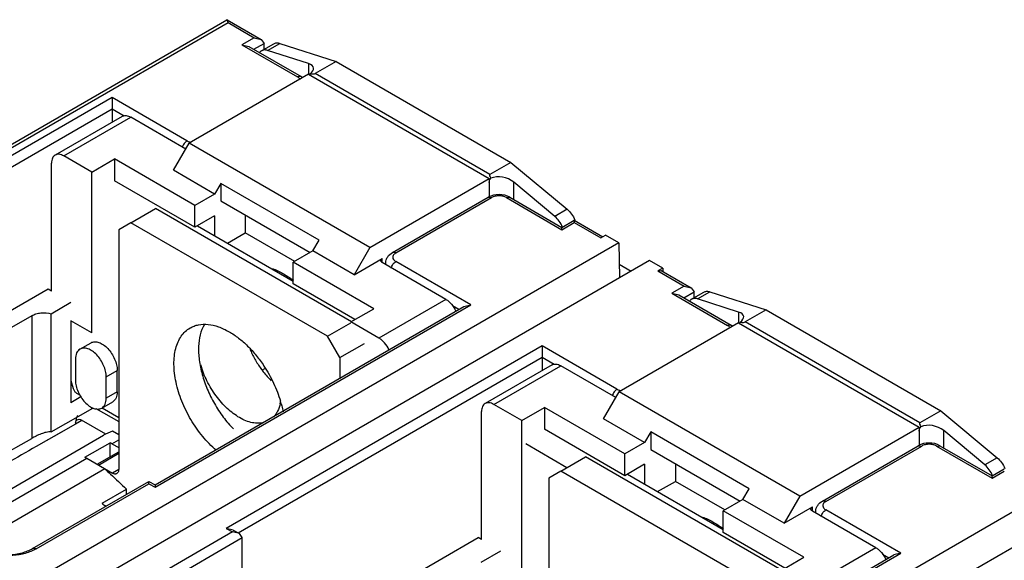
# Model space of a CAD drawing. Header units: millimetres. Extents: x 20 to 156, y 24 to 222.
# Tile 7 of 8: x 70 to 127, y 191 to 222. Entities that reach past the tile are written whole.
import ezdxf

# ---------------------------------------------------------------- set-up
doc = ezdxf.new("R2010")
doc.units = ezdxf.units.MM
doc.header["$LTSCALE"] = 15.957901
doc.layers.get('0').update_dxf_attribs({"linetype": 'CONTINUOUS'})

msp = doc.modelspace()

# ---------------------------------------------------------------- linework, layer by layer
at = {"color": 7}
for p, q in [((48.488, 202.384), (81.779, 221.605)), ((81.793, 221.605), (81.779, 221.605)), ((81.845, 221.44), (81.793, 221.605)), ((81.793, 221.605), (83.749, 220.475)), ((48.788, 202.354), (81.845, 221.44)), ((81.845, 221.44), (83.349, 220.571)), ((83.349, 220.571), (82.642, 220.163)), ((83.349, 220.571), (83.749, 220.475)), ((83.749, 220.475), (83.915, 220.244)), ((82.642, 220.163), (85.842, 218.315)), ((82.642, 220.163), (83.042, 220.067)), ((83.042, 220.067), (86.042, 218.335)), ((83.325, 219.904), (83.915, 220.244)), ((83.769, 219.819), (84.476, 220.227)), ((83.915, 219.903), (83.915, 220.244)), ((84.116, 219.838), (84.823, 220.246)), ((84.823, 220.246), (88.062, 219.205)), ((86.478, 219.079), (84.116, 219.838)), ((86.478, 219.079), (86.478, 218.471)), ((88.062, 219.205), (86.86, 218.511)), ((88.062, 219.205), (98.117, 213.4)), ((86.478, 218.471), (79.598, 214.498)), ((86.042, 218.335), (85.842, 218.315)), ((86.478, 218.471), (96.873, 212.469)), ((96.915, 212.706), (86.86, 218.511)), ((75.165, 217.131), (56.992, 206.64)), ((75.165, 217.131), (75.165, 216.478)), ((79.478, 214.641), (75.165, 217.131)), ((57.675, 206.381), (75.165, 216.478)), ((75.165, 216.478), (75.165, 215.71)), ((75.165, 216.478), (75.856, 216.079)), ((75.743, 216.044), (71.889, 213.819)), ((72.389, 213.77), (76.243, 215.995)), ((79.407, 214.168), (76.243, 215.995)), ((78.7, 212.943), (79.598, 214.498)), ((89.993, 208.497), (79.598, 214.498)), ((73.998, 212.841), (72.389, 213.77)), ((71.682, 205.996), (71.682, 213.361)), ((73.998, 212.841), (75.306, 213.596)), ((75.306, 213.596), (75.306, 212.347)), ((79.938, 210.922), (75.306, 213.596)), ((98.117, 213.4), (96.915, 212.706)), ((98.117, 213.4), (101.357, 210.701)), ((73.998, 203.59), (73.998, 212.841)), ((81.069, 211.575), (78.7, 212.943)), ((79.938, 209.673), (75.306, 212.347)), ((81.423, 212.188), (81.069, 211.575)), ((81.423, 212.188), (81.423, 211.183)), ((87.079, 208.922), (81.423, 212.188)), ((89.993, 208.497), (96.873, 212.469)), ((96.873, 212.469), (96.873, 211.41)), ((98.287, 211.266), (98.287, 212.261)), ((100.65, 210.292), (98.287, 212.261)), ((81.069, 211.575), (79.938, 210.922)), ((91.299, 208.211), (96.814, 211.395)), ((91.499, 208.191), (97.014, 211.375)), ((96.814, 211.395), (97.014, 211.375)), ((97.863, 211.375), (98.063, 211.395)), ((97.863, 211.375), (101.062, 209.528)), ((98.063, 211.395), (101.062, 209.663)), ((79.938, 209.673), (79.938, 210.922)), ((81.423, 211.183), (86.563, 208.215)), ((76.254, 209.93), (77.668, 210.747)), ((88.939, 204.239), (77.668, 210.747)), ((81.069, 210.326), (79.938, 209.673)), ((81.069, 210.326), (81.069, 209.183)), ((82.837, 210.367), (82.837, 209.346)), ((101.357, 210.701), (100.65, 210.292)), ((76.254, 209.93), (75.547, 209.522)), ((87.567, 203.398), (76.254, 209.93)), ((80.079, 209.755), (85.595, 206.57)), ((101.062, 209.663), (101.77, 210.072)), ((101.062, 209.528), (101.77, 209.936)), ((101.77, 210.072), (101.77, 209.936)), ((101.77, 210.072), (103.407, 209.126)), ((101.77, 209.936), (103.29, 209.059)), ((75.547, 209.522), (75.547, 195.731)), ((81.812, 208.754), (82.837, 209.346)), ((85.679, 207.705), (82.837, 209.346)), ((101.062, 209.528), (101.062, 209.663)), ((103.29, 209.059), (103.573, 209.222)), ((104.333, 208.783), (103.573, 209.222)), ((104.333, 208.783), (69.579, 188.718)), ((86.726, 208.309), (87.079, 208.922)), ((104.333, 208.783), (104.378, 206.768)), ((86.726, 208.309), (85.595, 207.656)), ((89.095, 206.942), (86.726, 208.309)), ((89.993, 208.497), (89.095, 206.942)), ((91.499, 208.191), (91.299, 208.211)), ((106.101, 207.762), (71.346, 187.697)), ((85.595, 206.407), (85.595, 207.656)), ((90.226, 204.982), (85.595, 207.656)), ((89.095, 206.942), (90.721, 207.881)), ((90.721, 207.636), (90.721, 207.881)), ((94.38, 205.523), (90.721, 207.636)), ((90.923, 207.519), (90.923, 207.619)), ((95.812, 205.211), (91.499, 207.701)), ((104.361, 207.542), (105.04, 207.15)), ((106.861, 207.324), (106.101, 207.762)), ((106.861, 207.324), (106.578, 207.16)), ((106.578, 207.16), (106.778, 207.18)), ((106.578, 207.16), (108.098, 206.283)), ((106.778, 207.18), (108.498, 206.187)), ((106.861, 207.324), (106.861, 207.132)), ((89.144, 204.358), (85.595, 206.407)), ((108.098, 206.283), (107.391, 205.874)), ((108.098, 206.283), (108.498, 206.187)), ((71.488, 206.109), (57.911, 198.27)), ((71.682, 205.996), (71.488, 206.109)), ((107.391, 205.874), (107.791, 205.779)), ((107.391, 205.874), (110.591, 204.027)), ((107.791, 205.779), (110.791, 204.047)), ((108.074, 205.615), (108.664, 205.956)), ((108.498, 206.187), (108.664, 205.956)), ((108.517, 205.53), (109.225, 205.939)), ((108.664, 205.615), (108.664, 205.956)), ((108.864, 205.55), (109.572, 205.958)), ((109.572, 205.958), (112.811, 204.917)), ((71.665, 204.7), (72.796, 205.354)), ((77.64, 194.719), (95.812, 205.211)), ((94.38, 205.523), (90.527, 203.298)), ((94.76, 205.165), (95.129, 204.952)), ((95.412, 205.115), (95.812, 205.211)), ((111.227, 204.791), (108.864, 205.55)), ((70.543, 204.583), (60.943, 199.041)), ((70.543, 204.583), (70.543, 197.525)), ((71.665, 197.908), (71.665, 204.7)), ((77.64, 194.854), (95.412, 205.115)), ((88.918, 204.227), (90.226, 204.982)), ((111.227, 204.791), (111.227, 204.182)), ((112.811, 204.917), (111.609, 204.223)), ((112.811, 204.917), (122.866, 199.112)), ((72.796, 204.284), (72.796, 199.574)), ((73.998, 203.59), (72.796, 204.284)), ((87.567, 203.398), (88.918, 204.178)), ((90.527, 203.298), (88.918, 204.227)), ((111.227, 204.182), (104.347, 200.21)), ((110.791, 204.047), (110.591, 204.027)), ((111.227, 204.182), (121.622, 198.181)), ((121.664, 198.418), (111.609, 204.223)), ((73.32, 202.662), (73.956, 203.029)), ((88.275, 202.173), (87.567, 203.398)), ((88.275, 202.173), (89.689, 202.99)), ((99.913, 202.843), (81.741, 192.351)), ((99.913, 202.843), (99.913, 202.19)), ((104.227, 200.353), (99.913, 202.843)), ((73.061, 202.09), (73.061, 200.865)), ((82.424, 192.092), (99.913, 202.19)), ((88.275, 202.173), (88.275, 200.994)), ((100.492, 201.756), (96.638, 199.531)), ((99.913, 202.19), (99.913, 201.422)), ((99.913, 202.19), (100.605, 201.791)), ((74.829, 201.069), (75.465, 201.436)), ((75.465, 200.212), (75.465, 201.436)), ((83.82, 201.463), (83.966, 201.547)), ((97.138, 199.481), (100.992, 201.706)), ((104.156, 199.879), (100.992, 201.706)), ((72.796, 200.854), (72.928, 200.401)), ((74.829, 199.844), (74.829, 201.069)), ((73.125, 200.134), (73.322, 200.02)), ((75.465, 200.212), (74.829, 199.844)), ((103.449, 198.655), (104.347, 200.21)), ((114.742, 194.209), (104.347, 200.21)), ((73.377, 199.909), (72.796, 199.574)), ((74.57, 199.272), (75.206, 199.639)), ((98.747, 198.552), (97.138, 199.481)), ((71.665, 197.908), (74.069, 199.272)), ((74.242, 199.244), (75.547, 198.491)), ((74.594, 199.286), (75.547, 198.736)), ((96.431, 191.708), (96.431, 199.073)), ((98.747, 198.552), (100.055, 199.308)), ((100.055, 199.308), (100.055, 198.058)), ((104.687, 196.634), (100.055, 199.308)), ((122.866, 199.112), (121.664, 198.418)), ((122.866, 199.112), (126.106, 196.412)), ((73.061, 198.346), (70.806, 197.063)), ((73.061, 198.346), (71.818, 197.64)), ((73.423, 198.557), (73.061, 198.346)), ((73.25, 198.455), (73.061, 198.346)), ((73.423, 198.556), (73.25, 198.455)), ((74.816, 197.769), (73.413, 198.58)), ((98.747, 189.301), (98.747, 198.552)), ((105.818, 197.287), (103.449, 198.655)), ((75.547, 197.74), (75.191, 197.945)), ((104.687, 195.384), (100.055, 198.058)), ((106.171, 197.899), (105.818, 197.287)), ((106.171, 197.899), (106.171, 196.895)), ((111.828, 194.633), (106.171, 197.899)), ((114.742, 194.209), (121.622, 198.181)), ((121.622, 198.181), (121.622, 197.121)), ((123.036, 196.977), (123.036, 197.973)), ((125.399, 196.004), (123.036, 197.973)), ((63.111, 193.309), (70.543, 197.525)), ((65.24, 192.256), (74.675, 197.704)), ((71.818, 197.64), (70.806, 197.064)), ((73.602, 196.441), (75.052, 197.278)), ((75.052, 196.469), (75.052, 197.278)), ((75.158, 197.221), (75.547, 197.446)), ((75.158, 197.221), (75.547, 196.997)), ((101.349, 195.842), (98.977, 197.211)), ((105.818, 197.287), (104.687, 196.634)), ((74.307, 196.039), (75.547, 196.755)), ((74.38, 195.996), (75.547, 196.67)), ((106.171, 196.895), (111.312, 193.927)), ((116.048, 193.922), (121.563, 197.107)), ((116.248, 193.903), (121.763, 197.087)), ((121.563, 197.107), (121.763, 197.087)), ((122.612, 197.087), (122.812, 197.107)), ((122.612, 197.087), (125.811, 195.24)), ((122.812, 197.107), (125.811, 195.375)), ((65.899, 191.876), (73.708, 196.384)), ((73.708, 196.384), (75.193, 195.527)), ((101.002, 195.642), (102.417, 196.458)), ((113.688, 189.951), (102.417, 196.458)), ((104.687, 195.384), (104.687, 196.634)), ((107.586, 196.078), (107.586, 195.058)), ((126.106, 196.412), (125.399, 196.004)), ((74.76, 195.777), (66.951, 191.268)), ((75.547, 195.731), (75.193, 195.527)), ((101.002, 195.642), (100.295, 195.233)), ((112.316, 189.11), (101.002, 195.642)), ((105.818, 196.038), (104.687, 195.384)), ((105.818, 196.038), (105.818, 194.895)), ((125.811, 195.375), (126.518, 195.783)), ((125.811, 195.24), (126.518, 195.648)), ((70.595, 191.195), (77.286, 195.058)), ((77.286, 194.923), (77.286, 195.058)), ((77.286, 195.058), (77.64, 194.854)), ((100.295, 195.233), (100.295, 181.443)), ((104.828, 195.466), (110.343, 192.282)), ((106.56, 194.466), (107.586, 195.058)), ((110.428, 193.417), (107.586, 195.058)), ((125.811, 195.24), (125.811, 195.375)), ((70.795, 191.175), (77.286, 194.923)), ((74.592, 193.797), (76.006, 194.613)), ((76.006, 194.319), (76.006, 194.613)), ((77.286, 194.923), (77.64, 194.719)), ((77.64, 194.854), (77.64, 194.719)), ((129.082, 194.495), (94.328, 174.429)), ((111.475, 194.021), (111.828, 194.633)), ((111.475, 194.021), (110.343, 193.368)), ((113.844, 192.653), (111.475, 194.021)), ((114.742, 194.209), (113.844, 192.653)), ((116.248, 193.903), (116.048, 193.922)), ((130.849, 193.474), (96.095, 173.409)), ((110.343, 192.119), (110.343, 193.368)), ((114.975, 190.694), (110.343, 193.368)), ((113.844, 192.653), (115.47, 193.592)), ((115.47, 193.347), (115.47, 193.592)), ((119.129, 191.235), (115.47, 193.347)), ((115.672, 193.231), (115.672, 193.331)), ((120.561, 190.922), (116.248, 193.413)), ((82.094, 192.147), (75.603, 188.399)), ((81.741, 192.351), (82.094, 192.147)), ((82.141, 192.256), (81.741, 192.351)), ((82.494, 192.051), (82.094, 192.147)), ((82.141, 192.256), (82.494, 192.051)), ((113.893, 190.069), (110.343, 192.119)), ((75.886, 187.909), (82.66, 191.82)), ((82.66, 191.82), (82.494, 192.051)), ((82.66, 183.982), (96.237, 191.82)), ((82.66, 183.574), (82.66, 191.82)), ((96.431, 191.708), (96.237, 191.82)), ((70.795, 191.175), (70.595, 191.195)), ((96.413, 190.412), (97.545, 191.065)), ((119.129, 191.235), (115.275, 189.01)), ((102.389, 180.431), (120.561, 190.922)), ((102.389, 180.566), (120.161, 190.827)), ((113.667, 189.939), (114.975, 190.694)), ((119.508, 190.877), (119.878, 190.663)), ((120.561, 190.922), (120.161, 190.827))]:
    msp.add_line(p, q, dxfattribs=at)
for centre, radius, start, end in [((100.287, 209.453), 1.64, 21.4123, 22.6036), ((78.577, 197.829), 6.545, 15.0074, 16.3286), ((74.75, 198.296), 1.689, 174.6174, 178.2961), ((100.786, 223.07), 39.282, 228.1772, 228.5779)]:
    msp.add_arc(centre, radius, start, end, dxfattribs=at)
for centre, major_axis, ratio, start_param, end_param in [((85.771, 218.671), (0.998, 0.159), 0.440352, 5.554852, 6.998435), ((85.903, 218.819), (0.979, -0.283), 0.175725, -0.782618, -0.167444), ((97.872, 211.909), (0.969, -0.787), 0.18369, 3.071438, 3.686612), ((97.58, 211.853), (0.986, -0.244), 0.683704, 0.952841, 2.396425), ((110.52, 204.382), (0.998, 0.159), 0.440352, 5.554852, 6.998435), ((110.652, 204.53), (0.979, -0.283), 0.175725, -0.782618, -0.167444), ((74.475, 197.473), (-1, 1.732), 0.577357, 0.392751, 0.682117), ((122.621, 197.62), (0.969, -0.787), 0.18369, 3.071438, 3.686612), ((122.329, 197.565), (0.986, -0.244), 0.683704, 0.952841, 2.396425), ((76.925, 196.405), (3.182, 0), 0.577354, 2.147258, 2.356184)]:
    msp.add_ellipse(centre, major_axis=major_axis, ratio=ratio, start_param=start_param, end_param=end_param, dxfattribs=at)
for points, knots in [([(84.476, 220.227), (84.499, 220.241), (84.552, 220.263), (84.637, 220.276), (84.73, 220.271), (84.791, 220.256), (84.823, 220.246)], [0, 0, 0, 0, 0.230055, 0.468942, 0.724126, 1, 1, 1, 1]), ([(83.769, 219.819), (83.747, 219.806), (83.706, 219.776), (83.672, 219.737), (83.657, 219.716)], [0, 0, 0, 0, 0.492065, 1, 1, 1, 1]), ([(84.116, 219.838), (84.084, 219.848), (84.022, 219.863), (83.93, 219.868), (83.844, 219.854), (83.792, 219.832), (83.769, 219.819)], [0, 0, 0, 0, 0.275874, 0.531058, 0.769945, 1, 1, 1, 1]), ([(85.935, 218.246), (85.929, 218.252), (85.9, 218.278), (85.868, 218.301), (85.842, 218.315)], [0, 0, 0, 0, 0.237808, 1, 1, 1, 1]), ([(85.991, 218.173), (85.988, 218.179), (85.972, 218.206), (85.952, 218.229), (85.935, 218.246)], [0, 0, 0, 0, 0.238391, 1, 1, 1, 1]), ([(86.562, 218.497), (86.56, 218.492), (86.549, 218.474), (86.539, 218.455), (86.531, 218.44)], [0, 0, 0, 0, 0.247234, 1, 1, 1, 1]), ([(75.743, 216.044), (75.776, 216.063), (75.852, 216.091), (75.978, 216.094), (76.112, 216.061), (76.199, 216.02), (76.243, 215.995)], [0, 0, 0, 0, 0.217784, 0.450912, 0.710298, 1, 1, 1, 1]), ([(79.478, 214.641), (79.413, 214.603), (79.3, 214.488), (79.23, 214.344), (79.211, 214.266)], [0, 0, 0, 0, 0.482998, 1, 1, 1, 1]), ([(79.478, 214.641), (79.487, 214.636), (79.528, 214.614), (79.571, 214.597), (79.604, 214.586)], [0, 0, 0, 0, 0.238502, 1, 1, 1, 1]), ([(79.604, 214.586), (79.613, 214.583), (79.653, 214.57), (79.694, 214.561), (79.725, 214.555)], [0, 0, 0, 0, 0.244327, 1, 1, 1, 1]), ([(71.889, 213.819), (71.856, 213.8), (71.795, 213.748), (71.729, 213.641), (71.69, 213.508), (71.682, 213.412), (71.682, 213.361)], [0, 0, 0, 0, 0.217783, 0.45091, 0.710297, 1, 1, 1, 1]), ([(72.389, 213.77), (72.345, 213.795), (72.258, 213.836), (72.124, 213.869), (71.998, 213.866), (71.922, 213.838), (71.889, 213.819)], [0, 0, 0, 0, 0.289702, 0.549088, 0.782216, 1, 1, 1, 1]), ([(96.873, 212.241), (96.873, 212.269), (96.881, 212.328), (96.903, 212.384), (96.917, 212.412)], [0, 0, 0, 0, 0.475891, 1, 1, 1, 1]), ([(98.063, 211.395), (97.877, 211.502), (97.439, 211.598), (97, 211.502), (96.814, 211.395)], [0, 0, 0, 0, 0.500033, 1, 1, 1, 1]), ([(97.863, 211.375), (97.803, 211.41), (97.663, 211.461), (97.439, 211.485), (97.215, 211.461), (97.075, 211.41), (97.014, 211.375)], [0, 0, 0, 0, 0.237244, 0.500002, 0.762759, 1, 1, 1, 1]), ([(101.094, 209.675), (101.044, 209.796), (100.918, 210.02), (100.746, 210.212), (100.65, 210.292)], [0, 0, 0, 0, 0.511345, 1, 1, 1, 1]), ([(101.357, 210.701), (101.453, 210.621), (101.626, 210.429), (101.751, 210.204), (101.801, 210.083)], [0, 0, 0, 0, 0.488655, 1, 1, 1, 1]), ([(90.923, 207.619), (90.923, 207.68), (90.942, 207.803), (91.05, 208.024), (91.194, 208.15), (91.299, 208.211)], [0, 0, 0, 0, 0.250758, 0.500015, 1, 1, 1, 1]), ([(91.406, 208.121), (91.381, 208.097), (91.339, 208.043), (91.323, 207.977), (91.323, 207.946)], [0, 0, 0, 0, 0.528967, 1, 1, 1, 1]), ([(91.499, 208.191), (91.49, 208.186), (91.457, 208.166), (91.426, 208.141), (91.406, 208.121)], [0, 0, 0, 0, 0.262503, 1, 1, 1, 1]), ([(90.633, 207.758), (90.633, 207.77), (90.637, 207.794), (90.655, 207.827), (90.684, 207.857), (90.708, 207.873), (90.721, 207.881)], [0, 0, 0, 0, 0.217744, 0.450881, 0.710458, 1, 1, 1, 1]), ([(90.721, 207.636), (90.708, 207.643), (90.684, 207.66), (90.655, 207.69), (90.637, 207.723), (90.633, 207.747), (90.633, 207.758)], [0, 0, 0, 0, 0.289542, 0.54912, 0.782257, 1, 1, 1, 1]), ([(91.231, 207.326), (91.251, 207.404), (91.32, 207.548), (91.434, 207.663), (91.499, 207.701)], [0, 0, 0, 0, 0.517002, 1, 1, 1, 1]), ([(91.323, 207.946), (91.323, 207.899), (91.364, 207.795), (91.449, 207.73), (91.499, 207.701)], [0, 0, 0, 0, 0.449205, 1, 1, 1, 1]), ([(84.397, 207.293), (84.605, 207.217), (85.025, 207.02), (85.41, 206.764), (85.6, 206.619)], [0, 0, 0, 0, 0.481694, 1, 1, 1, 1]), ([(109.225, 205.939), (109.248, 205.952), (109.3, 205.974), (109.386, 205.988), (109.478, 205.983), (109.54, 205.968), (109.572, 205.958)], [0, 0, 0, 0, 0.230055, 0.468942, 0.724126, 1, 1, 1, 1]), ([(94.38, 205.523), (94.44, 205.489), (94.556, 205.404), (94.766, 205.19), (94.891, 204.991), (94.956, 204.848)], [0, 0, 0, 0, 0.227974, 0.476441, 1, 1, 1, 1]), ([(108.517, 205.53), (108.496, 205.518), (108.455, 205.487), (108.421, 205.449), (108.406, 205.428)], [0, 0, 0, 0, 0.492065, 1, 1, 1, 1]), ([(108.864, 205.55), (108.833, 205.56), (108.771, 205.575), (108.679, 205.58), (108.593, 205.566), (108.541, 205.544), (108.517, 205.53)], [0, 0, 0, 0, 0.275874, 0.531058, 0.769945, 1, 1, 1, 1]), ([(70.543, 204.583), (70.619, 204.627), (70.792, 204.698), (71.17, 204.77), (71.473, 204.751), (71.665, 204.7)], [0, 0, 0, 0, 0.22997, 0.483286, 1, 1, 1, 1]), ([(79.661, 203.882), (79.734, 203.925), (79.891, 203.998), (80.235, 204.093), (80.717, 204.106), (81.32, 203.96), (81.713, 203.773), (81.911, 203.659)], [0, 0, 0, 0, 0.10816, 0.21836, 0.451363, 0.71042, 1, 1, 1, 1]), ([(80.478, 204.086), (80.26, 203.707), (80.139, 203.126), (80.142, 202.431), (80.191, 201.889), (80.338, 201.187), (80.634, 200.345), (81.043, 199.521), (81.546, 198.751), (81.939, 198.284), (82.148, 198.068)], [0, 0, 0, 0, 0.198982, 0.256689, 0.317278, 0.44595, 0.582283, 0.722701, 0.863257, 1, 1, 1, 1]), ([(110.684, 203.957), (110.678, 203.964), (110.649, 203.99), (110.616, 204.012), (110.591, 204.027)], [0, 0, 0, 0, 0.237808, 1, 1, 1, 1]), ([(111.311, 204.209), (111.308, 204.204), (111.298, 204.185), (111.287, 204.166), (111.28, 204.151)], [0, 0, 0, 0, 0.247234, 1, 1, 1, 1]), ([(81.168, 196.841), (80.884, 197.084), (80.347, 197.639), (79.679, 198.596), (79.16, 199.645), (78.874, 200.557), (78.753, 201.272), (78.72, 201.775), (78.741, 202.248), (78.819, 202.683), (78.95, 203.071), (79.135, 203.407), (79.371, 203.683), (79.561, 203.825), (79.661, 203.882)], [0, 0, 0, 0, 0.139237, 0.285659, 0.432592, 0.573294, 0.639502, 0.702122, 0.760769, 0.815289, 0.865808, 0.912799, 0.957123, 1, 1, 1, 1]), ([(81.911, 203.659), (82.098, 203.551), (82.469, 203.298), (82.988, 202.839), (83.477, 202.299), (83.771, 201.9), (83.909, 201.69)], [0, 0, 0, 0, 0.229398, 0.475118, 0.733456, 1, 1, 1, 1]), ([(110.74, 203.884), (110.736, 203.891), (110.721, 203.917), (110.701, 203.941), (110.684, 203.957)], [0, 0, 0, 0, 0.238391, 1, 1, 1, 1]), ([(73.956, 203.029), (73.987, 203.047), (74.055, 203.075), (74.167, 203.092), (74.288, 203.083), (74.463, 203.036), (74.686, 202.914), (74.933, 202.695), (75.152, 202.415), (75.324, 202.098), (75.435, 201.768), (75.465, 201.543), (75.465, 201.436)], [0, 0, 0, 0, 0.042858, 0.087487, 0.135322, 0.187285, 0.304551, 0.43822, 0.582564, 0.729719, 0.871307, 1, 1, 1, 1]), ([(91.103, 202.623), (91.038, 202.766), (90.912, 202.965), (90.702, 203.179), (90.586, 203.264), (90.527, 203.298)], [0, 0, 0, 0, 0.523559, 0.772026, 1, 1, 1, 1]), ([(73.32, 202.662), (73.279, 202.638), (73.202, 202.573), (73.119, 202.439), (73.071, 202.273), (73.061, 202.153), (73.061, 202.09)], [0, 0, 0, 0, 0.217773, 0.450932, 0.710228, 1, 1, 1, 1]), ([(74.829, 201.069), (74.829, 201.176), (74.799, 201.4), (74.687, 201.73), (74.515, 202.048), (74.297, 202.328), (74.05, 202.547), (73.826, 202.669), (73.651, 202.715), (73.531, 202.724), (73.419, 202.708), (73.351, 202.68), (73.32, 202.662)], [0, 0, 0, 0, 0.128692, 0.270276, 0.417429, 0.561774, 0.695446, 0.812713, 0.864676, 0.912511, 0.957141, 1, 1, 1, 1]), ([(83.099, 202.665), (83.182, 202.468), (83.372, 202.082), (83.603, 201.72), (83.728, 201.545)], [0, 0, 0, 0, 0.499328, 1, 1, 1, 1]), ([(82.501, 198.722), (82.378, 198.793), (82.133, 198.957), (81.786, 199.249), (81.455, 199.591), (81.041, 200.104), (80.608, 200.815), (80.361, 201.436), (80.27, 201.751)], [0, 0, 0, 0, 0.111145, 0.229408, 0.353477, 0.481793, 0.743625, 1, 1, 1, 1]), ([(100.492, 201.756), (100.525, 201.775), (100.601, 201.802), (100.727, 201.805), (100.861, 201.773), (100.948, 201.731), (100.992, 201.706)], [0, 0, 0, 0, 0.217784, 0.450912, 0.710298, 1, 1, 1, 1]), ([(83.728, 201.545), (83.773, 201.481), (83.957, 201.236), (84.161, 201.005), (84.324, 200.845)], [0, 0, 0, 0, 0.255137, 1, 1, 1, 1]), ([(83.909, 201.69), (84.118, 201.375), (84.485, 200.722), (84.754, 200.023), (84.858, 199.669)], [0, 0, 0, 0, 0.506151, 1, 1, 1, 1]), ([(73.061, 200.865), (73.061, 200.758), (73.091, 200.533), (73.202, 200.203), (73.374, 199.886), (73.593, 199.606), (73.84, 199.387), (74.064, 199.265), (74.239, 199.218), (74.359, 199.21), (74.471, 199.226), (74.539, 199.254), (74.57, 199.272)], [0, 0, 0, 0, 0.128692, 0.270276, 0.417429, 0.561774, 0.695446, 0.812713, 0.864676, 0.912511, 0.957141, 1, 1, 1, 1]), ([(72.928, 200.401), (72.944, 200.345), (72.984, 200.265), (73.059, 200.18), (73.102, 200.147), (73.125, 200.134)], [0, 0, 0, 0, 0.517668, 0.770384, 1, 1, 1, 1]), ([(75.465, 200.212), (75.465, 200.148), (75.456, 200.028), (75.407, 199.862), (75.325, 199.728), (75.248, 199.663), (75.206, 199.639)], [0, 0, 0, 0, 0.289776, 0.54907, 0.782228, 1, 1, 1, 1]), ([(104.227, 200.353), (104.162, 200.315), (104.048, 200.2), (103.979, 200.056), (103.959, 199.978)], [0, 0, 0, 0, 0.482998, 1, 1, 1, 1]), ([(104.227, 200.353), (104.236, 200.347), (104.277, 200.326), (104.319, 200.308), (104.352, 200.297)], [0, 0, 0, 0, 0.238502, 1, 1, 1, 1]), ([(104.352, 200.297), (104.362, 200.294), (104.402, 200.282), (104.443, 200.272), (104.474, 200.267)], [0, 0, 0, 0, 0.244327, 1, 1, 1, 1]), ([(74.57, 199.272), (74.611, 199.296), (74.688, 199.361), (74.77, 199.495), (74.819, 199.66), (74.829, 199.781), (74.829, 199.844)], [0, 0, 0, 0, 0.217773, 0.450932, 0.710228, 1, 1, 1, 1]), ([(84.844, 199.522), (84.81, 199.372), (84.737, 199.156), (84.587, 198.904), (84.498, 198.796), (84.45, 198.747)], [0, 0, 0, 0, 0.525168, 0.767757, 1, 1, 1, 1]), ([(84.844, 199.522), (84.846, 199.531), (84.854, 199.569), (84.86, 199.607), (84.865, 199.636)], [0, 0, 0, 0, 0.230327, 1, 1, 1, 1]), ([(84.898, 199.524), (84.909, 199.485), (84.949, 199.33), (84.983, 199.174), (85.005, 199.056)], [0, 0, 0, 0, 0.253493, 1, 1, 1, 1]), ([(96.638, 199.531), (96.605, 199.512), (96.543, 199.46), (96.478, 199.352), (96.439, 199.22), (96.431, 199.124), (96.431, 199.073)], [0, 0, 0, 0, 0.217783, 0.45091, 0.710297, 1, 1, 1, 1]), ([(97.138, 199.481), (97.094, 199.507), (97.007, 199.548), (96.873, 199.58), (96.747, 199.577), (96.671, 199.55), (96.638, 199.531)], [0, 0, 0, 0, 0.289702, 0.549088, 0.782216, 1, 1, 1, 1]), ([(73.069, 198.454), (73.075, 198.486), (73.096, 198.544), (73.14, 198.589), (73.165, 198.603)], [0, 0, 0, 0, 0.531999, 1, 1, 1, 1]), ([(73.165, 198.603), (73.198, 198.622), (73.287, 198.637), (73.368, 198.605), (73.409, 198.582)], [0, 0, 0, 0, 0.450928, 1, 1, 1, 1]), ([(83.908, 198.434), (83.804, 198.408), (83.579, 198.381), (83.227, 198.42), (82.86, 198.534), (82.621, 198.652), (82.501, 198.722)], [0, 0, 0, 0, 0.219875, 0.457256, 0.71677, 1, 1, 1, 1]), ([(71.665, 197.908), (71.568, 197.91), (71.368, 197.883), (71.078, 197.79), (70.802, 197.665), (70.625, 197.572), (70.543, 197.525)], [0, 0, 0, 0, 0.24158, 0.499839, 0.761247, 1, 1, 1, 1]), ([(121.622, 197.952), (121.622, 197.981), (121.63, 198.04), (121.651, 198.096), (121.665, 198.123)], [0, 0, 0, 0, 0.475891, 1, 1, 1, 1]), ([(75.158, 197.221), (75.149, 197.226), (75.114, 197.246), (75.078, 197.265), (75.052, 197.278)], [0, 0, 0, 0, 0.253234, 1, 1, 1, 1]), ([(122.812, 197.107), (122.626, 197.214), (122.187, 197.31), (121.749, 197.214), (121.563, 197.107)], [0, 0, 0, 0, 0.500033, 1, 1, 1, 1]), ([(70.806, 197.064), (70.237, 196.74), (67.961, 195.446), (65.686, 194.149), (63.98, 193.176)], [0, 0, 0, 0, 0.249923, 1, 1, 1, 1]), ([(122.612, 197.087), (122.551, 197.122), (122.411, 197.172), (122.187, 197.197), (121.963, 197.172), (121.823, 197.122), (121.763, 197.087)], [0, 0, 0, 0, 0.237244, 0.500002, 0.762759, 1, 1, 1, 1]), ([(73.602, 196.441), (73.611, 196.437), (73.647, 196.419), (73.682, 196.399), (73.708, 196.384)], [0, 0, 0, 0, 0.246779, 1, 1, 1, 1]), ([(126.106, 196.412), (126.202, 196.332), (126.374, 196.14), (126.5, 195.916), (126.55, 195.795)], [0, 0, 0, 0, 0.488655, 1, 1, 1, 1]), ([(74.76, 195.777), (74.862, 195.677), (75.272, 195.283), (75.689, 194.897), (76.006, 194.613)], [0, 0, 0, 0, 0.25186, 1, 1, 1, 1]), ([(75.443, 195.502), (75.426, 195.493), (75.389, 195.479), (75.326, 195.477), (75.259, 195.494), (75.215, 195.514), (75.193, 195.527)], [0, 0, 0, 0, 0.217746, 0.450884, 0.710461, 1, 1, 1, 1]), ([(75.547, 195.731), (75.547, 195.706), (75.543, 195.658), (75.523, 195.591), (75.49, 195.538), (75.459, 195.512), (75.443, 195.502)], [0, 0, 0, 0, 0.28954, 0.549117, 0.782255, 1, 1, 1, 1]), ([(125.843, 195.387), (125.793, 195.507), (125.667, 195.732), (125.495, 195.924), (125.399, 196.004)], [0, 0, 0, 0, 0.511345, 1, 1, 1, 1]), ([(115.672, 193.331), (115.672, 193.392), (115.691, 193.515), (115.798, 193.736), (115.942, 193.862), (116.048, 193.922)], [0, 0, 0, 0, 0.250758, 0.500015, 1, 1, 1, 1]), ([(116.154, 193.833), (116.13, 193.808), (116.088, 193.755), (116.072, 193.689), (116.072, 193.658)], [0, 0, 0, 0, 0.528967, 1, 1, 1, 1]), ([(116.248, 193.903), (116.239, 193.897), (116.206, 193.877), (116.175, 193.853), (116.154, 193.833)], [0, 0, 0, 0, 0.262503, 1, 1, 1, 1]), ([(115.382, 193.47), (115.382, 193.481), (115.386, 193.505), (115.404, 193.538), (115.433, 193.568), (115.457, 193.585), (115.47, 193.592)], [0, 0, 0, 0, 0.217744, 0.450881, 0.710458, 1, 1, 1, 1]), ([(115.47, 193.347), (115.457, 193.355), (115.433, 193.371), (115.404, 193.401), (115.386, 193.435), (115.382, 193.458), (115.382, 193.47)], [0, 0, 0, 0, 0.289542, 0.54912, 0.782257, 1, 1, 1, 1]), ([(115.98, 193.038), (116, 193.116), (116.069, 193.26), (116.182, 193.375), (116.248, 193.413)], [0, 0, 0, 0, 0.517002, 1, 1, 1, 1]), ([(116.072, 193.658), (116.072, 193.611), (116.113, 193.507), (116.198, 193.441), (116.248, 193.413)], [0, 0, 0, 0, 0.449205, 1, 1, 1, 1]), ([(109.145, 193.004), (109.354, 192.929), (109.774, 192.732), (110.159, 192.475), (110.349, 192.331)], [0, 0, 0, 0, 0.481694, 1, 1, 1, 1]), ([(67.803, 191.093), (68.017, 190.999), (68.494, 190.867), (69.236, 190.82), (69.959, 190.919), (70.405, 191.086), (70.595, 191.195)], [0, 0, 0, 0, 0.243741, 0.510134, 0.771396, 1, 1, 1, 1]), ([(70.649, 191.098), (70.446, 190.998), (69.993, 190.846), (69.273, 190.751), (68.537, 190.785), (68.059, 190.897), (67.835, 190.977)], [0, 0, 0, 0, 0.236294, 0.492415, 0.752555, 1, 1, 1, 1]), ([(70.795, 191.175), (70.783, 191.169), (70.735, 191.142), (70.687, 191.116), (70.649, 191.098)], [0, 0, 0, 0, 0.246039, 1, 1, 1, 1]), ([(119.129, 191.235), (119.188, 191.201), (119.304, 191.116), (119.515, 190.902), (119.64, 190.702), (119.705, 190.56)], [0, 0, 0, 0, 0.227974, 0.476441, 1, 1, 1, 1])]:
    msp.add_open_spline(points, degree=3, knots=knots, dxfattribs=at)
for points in [[(86.042, 218.335), (86.074, 218.317), (86.104, 218.297), (86.134, 218.275)], [(96.917, 212.412), (96.931, 212.439), (96.948, 212.466), (96.968, 212.489)], [(110.791, 204.047), (110.822, 204.029), (110.853, 204.008), (110.882, 203.987)], [(121.665, 198.123), (121.68, 198.151), (121.697, 198.177), (121.717, 198.201)]]:
    msp.add_open_spline(points, degree=3, dxfattribs=at)

doc.saveas('drawing.dxf')
